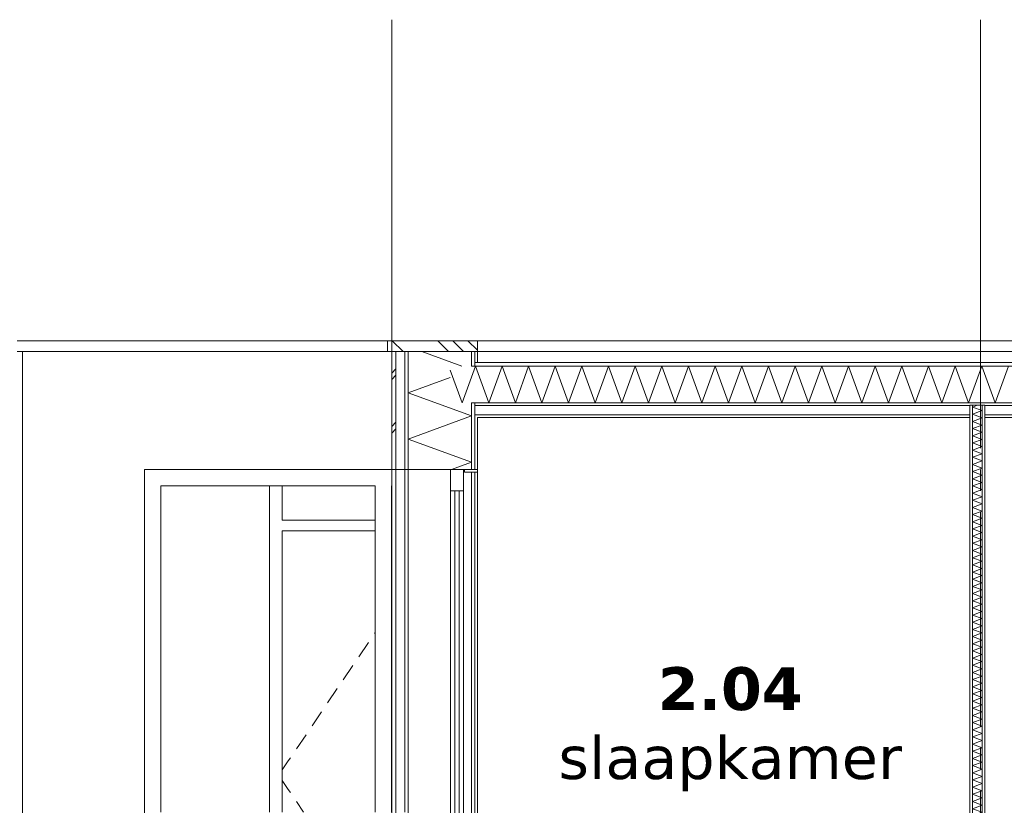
# Model space of a CAD drawing. Header units: millimetres. Extents: x -25778 to 297771, y -21930 to 17454.
# Tile 108 of 109: x 286144 to 290743, y -11497 to -7829. Entities that reach past the tile are written whole.
import ezdxf

# ---------------------------------------------------------------- set-up
doc = ezdxf.new("R2010")
doc.units = ezdxf.units.MM
doc.header["$MEASUREMENT"] = 0
doc.linetypes.add('B0204', pattern=[1300, 1000, -100, 100, -100])
for name, color, linetype in [('A Stramien', 7, 'Continuous'), ('New_ Deuren', 7, 'Continuous'), ('New_ Ramen', 7, 'Continuous'), ('New_21 Buitenwanden', 7, 'Continuous'), ('New_21 Buitenwanden Doorsnede-arcering', 7, 'Continuous'), ('New_21 Buitenwanden Laagscheidingslijnen', 7, 'Continuous'), ('New_22 C Binnenwanden', 7, 'Continuous'), ('New_22 C Binnenwanden Doorsnede-arcering', 7, 'Continuous'), ('New_22 C Binnenwanden Laagscheidingslijnen', 7, 'Continuous'), ('New_27 Daken', 7, 'Continuous'), ('New_27 Daken Doorsnede-arcering', 7, 'Continuous'), ('New_27 Daken Laagscheidingslijnen', 7, 'Continuous'), ('New_47 Dakafwerking', 7, 'Continuous'), ('New_47 Dakafwerking Doorsnede-arcering', 7, 'Continuous'), ('New_47 Dakafwerking Laagscheidingslijnen', 7, 'Continuous'), ('Tekst_dim Algemeen', 7, 'Continuous')]:
    doc.layers.add(name, color=color, linetype=linetype)
doc.styles.add('GENERATED_STYLE_2', font='verdana.ttf')
pattern_1 = [(0, (277131.47, -18728.75), (0, 173.2051), [0, -100]), (0, (277181.47, -18642.14), (0, 173.2051), [0, -100])]
pattern_2 = [(270, (277131.47, -18728.747), (50, 0), [])]
pattern_3 = [(270, (277131.47, -18728.75), (173.205, 0), [0, -100]), (270, (277218.07, -18778.75), (173.205, 0), [0, -100])]

# ---------------------------------------------------------------- blocks, each defined once
blk = doc.blocks.new('Section Element_1900_6', base_point=(277131.5, -18728.7))
at = {"layer": 'New_22 C Binnenwanden', "color": 149, "linetype": 'Continuous', "lineweight": 0, "true_color": 0x3c4244}
blk.add_line((288281.5, -9378.7), (294731.5, -9378.7), dxfattribs=at)
blk = doc.blocks.new('*X2107', base_point=(277131.5, -18728.7))
at = {"layer": 'New_27 Daken Doorsnede-arcering', "color": 7, "linetype": 'Continuous', "lineweight": 0}
for p, q in [((288210, -9617.7), (288154.5, -9465.2)), ((288210, -9617.7), (288272.2, -9446.7)), ((288334.5, -9617.7), (288272.2, -9446.7)), ((288334.5, -9617.7), (288396.7, -9446.7)), ((288459, -9617.7), (288396.7, -9446.7)), ((288459, -9617.7), (288521.2, -9446.7)), ((288583.4, -9617.7), (288521.2, -9446.7)), ((288583.4, -9617.7), (288645.7, -9446.7)), ((288707.9, -9617.7), (288645.7, -9446.7)), ((288707.9, -9617.7), (288770.1, -9446.7)), ((288832.4, -9617.7), (288770.1, -9446.7)), ((288832.4, -9617.7), (288894.6, -9446.7)), ((288956.9, -9617.7), (288894.6, -9446.7)), ((288956.9, -9617.7), (289019.1, -9446.7)), ((289081.3, -9617.7), (289019.1, -9446.7)), ((289081.3, -9617.7), (289143.6, -9446.7)), ((289205.8, -9617.7), (289143.6, -9446.7)), ((289205.8, -9617.7), (289268.1, -9446.7)), ((289330.3, -9617.7), (289268.1, -9446.7)), ((289330.3, -9617.7), (289392.5, -9446.7)), ((289454.8, -9617.7), (289392.5, -9446.7)), ((289454.8, -9617.7), (289517, -9446.7)), ((289579.3, -9617.7), (289517, -9446.7)), ((289579.3, -9617.7), (289641.5, -9446.7)), ((289703.7, -9617.7), (289641.5, -9446.7)), ((289703.7, -9617.7), (289766, -9446.7)), ((289828.2, -9617.7), (289766, -9446.7)), ((289828.2, -9617.7), (289890.4, -9446.7)), ((289952.7, -9617.7), (289890.4, -9446.7)), ((289952.7, -9617.7), (290014.9, -9446.7)), ((290077.2, -9617.7), (290014.9, -9446.7)), ((290077.2, -9617.7), (290139.4, -9446.7)), ((290201.6, -9617.7), (290139.4, -9446.7)), ((290201.6, -9617.7), (290263.9, -9446.7)), ((290326.1, -9617.7), (290263.9, -9446.7)), ((290326.1, -9617.7), (290388.4, -9446.7)), ((290450.6, -9617.7), (290388.4, -9446.7)), ((290450.6, -9617.7), (290512.8, -9446.7)), ((290575.1, -9617.7), (290512.8, -9446.7)), ((290575.1, -9617.7), (290637.3, -9446.7)), ((290699.6, -9617.7), (290637.3, -9446.7)), ((290699.6, -9617.7), (290761.8, -9446.7))]:
    blk.add_line(p, q, dxfattribs=at)
blk = doc.blocks.new('Section Element_1904_6', base_point=(277131.5, -18728.7))
at = {"layer": 'New_27 Daken Doorsnede-arcering', "linetype": 'Continuous', "lineweight": 0, "true_color": 0x000000}
h = blk.add_hatch(dxfattribs=at)
h.set_pattern_fill('325_Houtachtig_plaatmate_E7', color=18, style=0, pattern_type=2)
h.set_pattern_definition([(0, (277131.47, -18728.747), (0, 50), [])])
h.paths.add_polyline_path([(288269.5, -9446.7), (294743.5, -9446.7), (294743.5, -9428.7), (288269.5, -9428.7)])
h = blk.add_hatch(dxfattribs=at)
h.set_pattern_fill('720_Gips_0006', color=18, style=0, pattern_type=2)
h.set_pattern_definition(pattern_1)
h.paths.add_polyline_path([(288269.5, -9629.7), (290581.5, -9629.7), (290581.5, -9628.7), (290651.5, -9628.7), (290651.5, -9629.7), (292431.5, -9629.7), (292431.5, -9628.7), (292501.5, -9628.7), (292501.5, -9629.7), (294743.5, -9629.7), (294743.5, -9617.7), (288269.5, -9617.7)])
h = blk.add_hatch(dxfattribs=at)
h.set_pattern_fill('720_Gips_0006', color=18, style=0, pattern_type=2)
h.set_pattern_definition(pattern_1)
h.paths.add_polyline_path([(288269.5, -9685.7), (290581.5, -9685.7), (290581.5, -9673.7), (288269.5, -9673.7)])
h = blk.add_hatch(dxfattribs=at)
h.set_pattern_fill('720_Gips_0006', color=18, style=0, pattern_type=2)
h.set_pattern_definition(pattern_1)
h.paths.add_polyline_path([(290651.5, -9673.7), (290651.5, -9685.7), (292431.5, -9685.7), (292431.5, -9673.7)])
at = {"layer": 'New_27 Daken', "color": 9, "linetype": 'Continuous', "lineweight": 0}
for p, q in [((294731.5, -9428.7), (288281.5, -9428.7)), ((290581.5, -9685.7), (288281.5, -9685.7)), ((292431.5, -9685.7), (290651.5, -9685.7))]:
    blk.add_line(p, q, dxfattribs=at)
at = {"layer": 'New_27 Daken Laagscheidingslijnen', "color": 9, "linetype": 'Continuous', "lineweight": 0}
for p, q in [((288281.5, -9428.7), (288269.5, -9428.7)), ((290581.5, -9629.7), (288269.5, -9629.7)), ((292431.5, -9629.7), (290651.5, -9629.7)), ((290581.5, -9673.7), (288269.5, -9673.7)), ((292431.5, -9673.7), (290651.5, -9673.7))]:
    blk.add_line(p, q, dxfattribs=at)
at = {"layer": 'New_27 Daken Laagscheidingslijnen', "color": 9, "linetype": 'Continuous', "lineweight": 0, "flags": 128}
for points in [[(294758.5, -9446.7), (294743.5, -9446.7), (288269.5, -9446.7), (288254.5, -9446.7)], [(294758.5, -9617.7), (294743.5, -9617.7), (288269.5, -9617.7), (288254.5, -9617.7)], [(290651.5, -9628.7), (290639.5, -9628.7), (290593.5, -9628.7), (290581.5, -9628.7)]]:
    blk.add_lwpolyline(points, dxfattribs=at)
at = {"layer": 'New_27 Daken', "lineweight": 0}
blk.add_blockref('*X2107', (277131.5, -18728.7), dxfattribs=at)
blk = doc.blocks.new('*X2113', base_point=(277131.5, -18728.7))
at = {"layer": 'New_22 C Binnenwanden Doorsnede-arcering', "color": 7, "linetype": 'Continuous', "lineweight": 0}
for p, q in [((290617.5, -9628.7), (290593.5, -9637.5)), ((290639.5, -9654.2), (290593.5, -9637.5)), ((290639.5, -9654.2), (290593.5, -9671)), ((290639.5, -9687.7), (290593.5, -9671)), ((290639.5, -9687.7), (290593.5, -9704.5)), ((290639.5, -9721.2), (290593.5, -9704.5)), ((290639.5, -9721.2), (290593.5, -9738)), ((290639.5, -9754.7), (290593.5, -9738)), ((290639.5, -9754.7), (290593.5, -9771.4)), ((290639.5, -9788.2), (290593.5, -9771.4)), ((290639.5, -9788.2), (290593.5, -9804.9)), ((290639.5, -9821.7), (290593.5, -9804.9)), ((290639.5, -9821.7), (290593.5, -9838.4)), ((290639.5, -9855.2), (290593.5, -9838.4)), ((290639.5, -9855.2), (290593.5, -9871.9)), ((290639.5, -9888.6), (290593.5, -9871.9)), ((290639.5, -9888.6), (290593.5, -9905.4)), ((290639.5, -9922.1), (290593.5, -9905.4)), ((290639.5, -9922.1), (290593.5, -9938.9)), ((290639.5, -9955.6), (290593.5, -9938.9)), ((290639.5, -9955.6), (290593.5, -9972.4)), ((290639.5, -9989.1), (290593.5, -9972.4)), ((290639.5, -9989.1), (290593.5, -10005.8)), ((290639.5, -10022.6), (290593.5, -10005.8)), ((290639.5, -10022.6), (290593.5, -10039.3)), ((290639.5, -10056.1), (290593.5, -10039.3)), ((290639.5, -10056.1), (290593.5, -10072.8)), ((290639.5, -10089.5), (290593.5, -10072.8)), ((290639.5, -10089.5), (290593.5, -10106.3)), ((290639.5, -10123), (290593.5, -10106.3)), ((290639.5, -10123), (290593.5, -10139.8)), ((290639.5, -10156.5), (290593.5, -10139.8)), ((290639.5, -10156.5), (290593.5, -10173.3)), ((290639.5, -10190), (290593.5, -10173.3)), ((290639.5, -10190), (290593.5, -10206.7)), ((290639.5, -10223.5), (290593.5, -10206.7)), ((290639.5, -10223.5), (290593.5, -10240.2)), ((290639.5, -10257), (290593.5, -10240.2)), ((290639.5, -10257), (290593.5, -10273.7)), ((290639.5, -10290.5), (290593.5, -10273.7)), ((290639.5, -10290.5), (290593.5, -10307.2)), ((290639.5, -10323.9), (290593.5, -10307.2)), ((290639.5, -10323.9), (290593.5, -10340.7)), ((290639.5, -10357.4), (290593.5, -10340.7)), ((290639.5, -10357.4), (290593.5, -10374.2)), ((290639.5, -10390.9), (290593.5, -10374.2)), ((290639.5, -10390.9), (290593.5, -10407.7)), ((290639.5, -10424.4), (290593.5, -10407.7)), ((290639.5, -10424.4), (290593.5, -10441.1)), ((290639.5, -10457.9), (290593.5, -10441.1)), ((290639.5, -10457.9), (290593.5, -10474.6)), ((290639.5, -10491.4), (290593.5, -10474.6)), ((290639.5, -10491.4), (290593.5, -10508.1)), ((290639.5, -10524.9), (290593.5, -10508.1)), ((290639.5, -10524.9), (290593.5, -10541.6)), ((290639.5, -10558.3), (290593.5, -10541.6)), ((290639.5, -10558.3), (290593.5, -10575.1)), ((290639.5, -10591.8), (290593.5, -10575.1)), ((290639.5, -10591.8), (290593.5, -10608.6)), ((290639.5, -10625.3), (290593.5, -10608.6)), ((290639.5, -10625.3), (290593.5, -10642.1)), ((290639.5, -10658.8), (290593.5, -10642.1)), ((290639.5, -10658.8), (290593.5, -10675.5)), ((290639.5, -10692.3), (290593.5, -10675.5)), ((290639.5, -10692.3), (290593.5, -10709)), ((290639.5, -10725.8), (290593.5, -10709)), ((290639.5, -10725.8), (290593.5, -10742.5)), ((290639.5, -10759.3), (290593.5, -10742.5)), ((290639.5, -10759.3), (290593.5, -10776)), ((290639.5, -10792.7), (290593.5, -10776)), ((290639.5, -10792.7), (290593.5, -10809.5)), ((290639.5, -10826.2), (290593.5, -10809.5)), ((290639.5, -10826.2), (290593.5, -10843)), ((290639.5, -10859.7), (290593.5, -10843)), ((290639.5, -10859.7), (290593.5, -10876.5)), ((290639.5, -10893.2), (290593.5, -10876.5)), ((290639.5, -10893.2), (290593.5, -10909.9)), ((290639.5, -10926.7), (290593.5, -10909.9)), ((290639.5, -10926.7), (290593.5, -10943.4)), ((290639.5, -10960.2), (290593.5, -10943.4)), ((290639.5, -10960.2), (290593.5, -10976.9)), ((290639.5, -10993.7), (290593.5, -10976.9)), ((290639.5, -10993.7), (290593.5, -11010.4)), ((290639.5, -11027.1), (290593.5, -11010.4)), ((290639.5, -11027.1), (290593.5, -11043.9)), ((290639.5, -11060.6), (290593.5, -11043.9)), ((290639.5, -11060.6), (290593.5, -11077.4)), ((290639.5, -11094.1), (290593.5, -11077.4)), ((290639.5, -11094.1), (290593.5, -11110.8)), ((290639.5, -11127.6), (290593.5, -11110.8)), ((290639.5, -11127.6), (290593.5, -11144.3)), ((290639.5, -11161.1), (290593.5, -11144.3)), ((290639.5, -11161.1), (290593.5, -11177.8)), ((290639.5, -11194.6), (290593.5, -11177.8)), ((290639.5, -11194.6), (290593.5, -11211.3)), ((290639.5, -11228), (290593.5, -11211.3)), ((290639.5, -11228), (290593.5, -11244.8)), ((290639.5, -11261.5), (290593.5, -11244.8)), ((290639.5, -11261.5), (290593.5, -11278.3)), ((290639.5, -11295), (290593.5, -11278.3)), ((290639.5, -11295), (290593.5, -11311.8)), ((290639.5, -11328.5), (290593.5, -11311.8)), ((290639.5, -11328.5), (290593.5, -11345.2)), ((290639.5, -11362), (290593.5, -11345.2)), ((290639.5, -11362), (290593.5, -11378.7)), ((290639.5, -11395.5), (290593.5, -11378.7)), ((290639.5, -11395.5), (290593.5, -11412.2)), ((290639.5, -11429), (290593.5, -11412.2)), ((290639.5, -11429), (290593.5, -11445.7)), ((290639.5, -11462.4), (290593.5, -11445.7)), ((290639.5, -11462.4), (290593.5, -11479.2)), ((290639.5, -11495.9), (290593.5, -11479.2)), ((290639.5, -11495.9), (290593.5, -11512.7)), ((290639.5, -11529.4), (290593.5, -11512.7)), ((290639.5, -11529.4), (290593.5, -11546.2)), ((290639.5, -11562.9), (290593.5, -11546.2)), ((290639.5, -11562.9), (290593.5, -11579.6)), ((290639.5, -11596.4), (290593.5, -11579.6)), ((290639.5, -11596.4), (290593.5, -11613.1)), ((290639.5, -11629.9), (290593.5, -11613.1)), ((290639.5, -11629.9), (290593.5, -11646.6)), ((290639.5, -11663.4), (290593.5, -11646.6)), ((290639.5, -11663.4), (290593.5, -11680.1)), ((290639.5, -11696.8), (290593.5, -11680.1)), ((290639.5, -11696.8), (290593.5, -11713.6)), ((290639.5, -11730.3), (290593.5, -11713.6)), ((290639.5, -11730.3), (290593.5, -11747.1)), ((290639.5, -11763.8), (290593.5, -11747.1)), ((290639.5, -11763.8), (290593.5, -11780.6)), ((290639.5, -11797.3), (290593.5, -11780.6)), ((290639.5, -11797.3), (290593.5, -11814)), ((290639.5, -11830.8), (290593.5, -11814)), ((290639.5, -11830.8), (290593.5, -11847.5)), ((290639.5, -11864.3), (290593.5, -11847.5)), ((290639.5, -11864.3), (290593.5, -11881)), ((290639.5, -11897.8), (290593.5, -11881)), ((290639.5, -11897.8), (290593.5, -11914.5)), ((290639.5, -11931.2), (290593.5, -11914.5)), ((290639.5, -11931.2), (290593.5, -11948)), ((290639.5, -11964.7), (290593.5, -11948)), ((290639.5, -11964.7), (290593.5, -11981.5)), ((290639.5, -11998.2), (290593.5, -11981.5)), ((290639.5, -11998.2), (290593.5, -12015)), ((290639.5, -12031.7), (290593.5, -12015)), ((290639.5, -12031.7), (290593.5, -12048.4)), ((290639.5, -12065.2), (290593.5, -12048.4)), ((290639.5, -12065.2), (290593.5, -12081.9)), ((290639.5, -12098.7), (290593.5, -12081.9)), ((290639.5, -12098.7), (290593.5, -12115.4)), ((290639.5, -12132.2), (290593.5, -12115.4)), ((290639.5, -12132.2), (290593.5, -12148.9)), ((290639.5, -12165.6), (290593.5, -12148.9)), ((290639.5, -12165.6), (290593.5, -12182.4)), ((290639.5, -12199.1), (290593.5, -12182.4)), ((290639.5, -12199.1), (290593.5, -12215.9)), ((290639.5, -12232.6), (290593.5, -12215.9)), ((290639.5, -12232.6), (290593.5, -12249.3)), ((290639.5, -12266.1), (290593.5, -12249.3)), ((290639.5, -12266.1), (290593.5, -12282.8)), ((290639.5, -12299.6), (290593.5, -12282.8)), ((290639.5, -12299.6), (290593.5, -12316.3)), ((290639.5, -12333.1), (290593.5, -12316.3)), ((290639.5, -12333.1), (290593.5, -12349.8)), ((290639.5, -12366.5), (290593.5, -12349.8)), ((290639.5, -12366.5), (290593.5, -12383.3)), ((290639.5, -12400), (290593.5, -12383.3)), ((290639.5, -12400), (290593.5, -12416.8)), ((290639.5, -12433.5), (290593.5, -12416.8)), ((290639.5, -12433.5), (290593.5, -12450.3)), ((290639.5, -12467), (290593.5, -12450.3)), ((290639.5, -12467), (290593.5, -12483.7)), ((290639.5, -12500.5), (290593.5, -12483.7)), ((290639.5, -12500.5), (290593.5, -12517.2)), ((290625.1, -12528.7), (290593.5, -12517.2))]:
    blk.add_line(p, q, dxfattribs=at)
blk = doc.blocks.new('Section Element_1907_6', base_point=(277131.5, -18728.7))
at = {"layer": 'New_22 C Binnenwanden Doorsnede-arcering', "linetype": 'Continuous', "lineweight": 0, "true_color": 0x000000}
h = blk.add_hatch(dxfattribs=at)
h.set_pattern_fill('325_Houtachtig_plaatmate_E7', color=18, style=0, pattern_type=2)
h.set_pattern_definition(pattern_2)
h.paths.add_polyline_path([(290593.5, -9628.7), (290581.5, -9628.7), (290581.5, -12528.7), (290593.5, -12528.7)])
h = blk.add_hatch(dxfattribs=at)
h.set_pattern_fill('325_Houtachtig_plaatmate_E7', color=18, style=0, pattern_type=2)
h.set_pattern_definition(pattern_2)
h.paths.add_polyline_path([(290639.5, -12528.7), (290651.5, -12528.7), (290651.5, -9628.7), (290639.5, -9628.7)])
at = {"layer": 'New_22 C Binnenwanden', "color": 1, "linetype": 'Continuous', "lineweight": 0}
for p, q in [((290581.5, -9685.7), (290581.5, -12528.7)), ((290651.5, -9685.7), (290651.5, -12528.7))]:
    blk.add_line(p, q, dxfattribs=at)
at = {"layer": 'New_22 C Binnenwanden Laagscheidingslijnen', "color": 1, "linetype": 'Continuous', "lineweight": 0}
for p, q in [((290593.5, -9628.7), (290593.5, -12528.7)), ((290639.5, -9628.7), (290639.5, -12528.7))]:
    blk.add_line(p, q, dxfattribs=at)
at = {"layer": 'New_22 C Binnenwanden Laagscheidingslijnen', "color": 1, "linetype": 'Continuous', "lineweight": 0, "flags": 128}
for points in [[(290581.5, -9628.7), (290581.5, -9629.7), (290581.5, -9673.7), (290581.5, -9685.7)], [(290651.5, -9628.7), (290651.5, -9629.7), (290651.5, -9673.7), (290651.5, -9685.7)]]:
    blk.add_lwpolyline(points, dxfattribs=at)
at = {"layer": 'New_22 C Binnenwanden', "lineweight": 0}
blk.add_blockref('*X2113', (277131.5, -18728.7), dxfattribs=at)
blk = doc.blocks.new('Section Element_1909_6', base_point=(277131.5, -18728.7))
at = {"layer": 'New_47 Dakafwerking Doorsnede-arcering', "linetype": 'Continuous', "lineweight": 0, "true_color": 0x000000}
h = blk.add_hatch(dxfattribs=at)
h.set_pattern_fill('505_Aluminium_0006', color=18, style=0, pattern_type=2)
h.set_pattern_definition([(135, (277131.47, -18728.75), (176.7767, 176.7767), []), (135, (277096.12, -18764.1), (176.7767, 176.7767), []), (135, (277060.76, -18799.46), (176.7767, 176.7767), [])])
h.paths.add_polyline_path([(288281.5, -9328.7), (287861.5, -9328.7), (287861.5, -9378.7), (288281.5, -9378.7)])
at = {"layer": 'New_47 Dakafwerking', "color": 9, "linetype": 'Continuous', "lineweight": 0}
for p, q in [((287861.5, -9328.7), (287861.5, -9378.7)), ((288281.5, -9328.7), (287861.5, -9328.7)), ((288281.5, -9328.7), (288281.5, -9378.7)), ((287881.5, -9378.7), (287861.5, -9378.7))]:
    blk.add_line(p, q, dxfattribs=at)
at = {"layer": 'New_47 Dakafwerking Laagscheidingslijnen', "color": 9, "linetype": 'Continuous', "lineweight": 0, "flags": 128}
blk.add_lwpolyline([(288281.5, -9378.7), (288269.5, -9378.7), (288254.5, -9378.7), (287958.5, -9378.7), (287943.5, -9378.7), (287901.5, -9378.7), (287881.5, -9378.7)], dxfattribs=at)
blk = doc.blocks.new('Section Element_1910_6', base_point=(277131.5, -18728.7))
at = {"layer": 'New_47 Dakafwerking', "color": 149, "linetype": 'Continuous', "lineweight": 0, "true_color": 0x3c4244}
blk.add_line((294831.5, -9328.7), (288281.5, -9328.7), dxfattribs=at)
blk = doc.blocks.new('Section Element_1915_6', base_point=(277131.5, -18728.7))
at = {"layer": 'New_21 Buitenwanden', "color": 149, "linetype": 'Continuous', "lineweight": 0, "true_color": 0x3c4244}
for p, q in [((287881.5, -9928.7), (287881.5, -12528.7)), ((287901.5, -9928.7), (287901.5, -12528.7)), ((287943.5, -11528.7), (287943.5, -9928.7)), ((287958.5, -9928.7), (287958.5, -12528.7)), ((288254.5, -9940.7), (288254.5, -12528.7)), ((288269.5, -9940.7), (288269.5, -12528.7)), ((288281.5, -12528.7), (288281.5, -9940.7))]:
    blk.add_line(p, q, dxfattribs=at)
blk = doc.blocks.new('*X2124', base_point=(277131.5, -18728.7))
at = {"layer": 'New_21 Buitenwanden Doorsnede-arcering', "color": 7, "linetype": 'Continuous', "lineweight": 0}
for p, q in [((288208.4, -9446.7), (288021.6, -9378.7)), ((288154.5, -9499.9), (287958.5, -9571.3)), ((288254.5, -9679), (287958.5, -9571.3)), ((288254.5, -9679), (287958.5, -9786.7)), ((288254.5, -9894.5), (287958.5, -9786.7)), ((288254.5, -9894.5), (288160.3, -9928.7))]:
    blk.add_line(p, q, dxfattribs=at)
blk = doc.blocks.new('*X2125', base_point=(277131.5, -18728.7))
at = {"layer": 'New_21 Buitenwanden Doorsnede-arcering', "color": 7, "linetype": 'Continuous', "lineweight": 0}
for p, q in [((287881.5, -9478.7), (287901.5, -9458.7)), ((287881.5, -9508.7), (287901.5, -9488.7)), ((287881.5, -9728.7), (287901.5, -9708.7)), ((287881.5, -9758.7), (287901.5, -9738.7))]:
    blk.add_line(p, q, dxfattribs=at)
blk = doc.blocks.new('Section Element_1916_6', base_point=(277131.5, -18728.7))
at = {"layer": 'New_21 Buitenwanden Doorsnede-arcering', "linetype": 'Continuous', "lineweight": 0, "true_color": 0x000000}
h = blk.add_hatch(dxfattribs=at)
h.set_pattern_fill('325_Houtachtig_plaatmate_E7', color=18, style=0, pattern_type=2)
h.set_pattern_definition(pattern_2)
h.paths.add_polyline_path([(287958.5, -9378.7), (287943.5, -9378.7), (287943.5, -9928.7), (287958.5, -9928.7)])
h = blk.add_hatch(dxfattribs=at)
h.set_pattern_fill('325_Houtachtig_plaatmate_E7', color=18, style=0, pattern_type=2)
h.set_pattern_definition(pattern_2)
h.paths.add_polyline_path([(288254.5, -9378.7), (288254.5, -9446.7), (288269.5, -9446.7), (288269.5, -9428.7), (288269.5, -9378.7)])
h = blk.add_hatch(dxfattribs=at)
h.set_pattern_fill('720_Gips_0006', color=18, style=0, pattern_type=2)
h.set_pattern_definition(pattern_3)
h.paths.add_polyline_path([(288281.5, -9378.7), (288269.5, -9378.7), (288269.5, -9428.7), (288281.5, -9428.7)])
h = blk.add_hatch(dxfattribs=at)
h.set_pattern_fill('325_Houtachtig_plaatmate_E7', color=18, style=0, pattern_type=2)
h.set_pattern_definition(pattern_2)
h.paths.add_polyline_path([(288254.5, -9617.7), (288254.5, -9928.7), (288269.5, -9928.7), (288269.5, -9685.7), (288269.5, -9617.7)])
h = blk.add_hatch(dxfattribs=at)
h.set_pattern_fill('720_Gips_0006', color=18, style=0, pattern_type=2)
h.set_pattern_definition(pattern_3)
h.paths.add_polyline_path([(288269.5, -9685.7), (288269.5, -9928.7), (288281.5, -9928.7), (288281.5, -9685.7)])
at = {"layer": 'New_21 Buitenwanden', "color": 9, "linetype": 'Continuous', "lineweight": 0}
for p, q in [((287881.5, -9378.7), (287881.5, -9928.7)), ((288281.5, -9378.7), (288281.5, -9428.7)), ((288281.5, -9685.7), (288281.5, -9928.7))]:
    blk.add_line(p, q, dxfattribs=at)
at = {"layer": 'New_21 Buitenwanden', "color": 9, "linetype": 'Continuous', "lineweight": 0, "flags": 128}
blk.add_lwpolyline([(288281.5, -9928.7), (288269.5, -9928.7), (288254.5, -9928.7), (288221.5, -9928.7), (288216.5, -9928.7), (288156.5, -9928.7), (287958.5, -9928.7), (287943.5, -9928.7), (287901.5, -9928.7), (287881.5, -9928.7)], dxfattribs=at)
at = {"layer": 'New_21 Buitenwanden Laagscheidingslijnen', "color": 9, "linetype": 'Continuous', "lineweight": 0}
for p, q in [((287901.5, -9378.7), (287901.5, -9928.7)), ((287943.5, -9378.7), (287943.5, -9928.7)), ((287958.5, -9378.7), (287958.5, -9928.7)), ((288254.5, -9378.7), (288254.5, -9446.7)), ((288254.5, -9617.7), (288254.5, -9928.7))]:
    blk.add_line(p, q, dxfattribs=at)
at = {"layer": 'New_21 Buitenwanden Laagscheidingslijnen', "color": 9, "linetype": 'Continuous', "lineweight": 0, "flags": 128}
for points in [[(288269.5, -9378.7), (288269.5, -9428.7), (288269.5, -9446.7)], [(288269.5, -9617.7), (288269.5, -9629.7), (288269.5, -9673.7), (288269.5, -9685.7), (288269.5, -9928.7)]]:
    blk.add_lwpolyline(points, dxfattribs=at)
at = {"layer": 'New_21 Buitenwanden', "lineweight": 0}
for name in ['*X2124', '*X2125']:
    blk.add_blockref(name, (277131.5, -18728.7), dxfattribs=at)
blk = doc.blocks.new('Section Element_1925_6', base_point=(277131.5, -18728.7))
at = {"layer": 'New_21 Buitenwanden', "color": 149, "linetype": 'Continuous', "lineweight": 0, "true_color": 0x3c4244}
for p, q in [((286156.5, -9378.7), (286156.5, -12528.7)), ((286726.5, -12528.7), (286726.5, -9928.7))]:
    blk.add_line(p, q, dxfattribs=at)
blk = doc.blocks.new('Section Element_1930_6', base_point=(277131.5, -18728.7))
at = {"layer": 'New_47 Dakafwerking', "color": 149, "linetype": 'Continuous', "lineweight": 0, "true_color": 0x3c4244}
for p, q in [((287861.5, -9328.7), (286131.5, -9328.7)), ((287861.5, -9378.7), (286131.5, -9378.7))]:
    blk.add_line(p, q, dxfattribs=at)
blk = doc.blocks.new('Section Element_1937_6', base_point=(277131.5, -18728.7))
at = {"layer": 'New_21 Buitenwanden', "color": 149, "linetype": 'Continuous', "lineweight": 0, "true_color": 0x3c4244}
blk.add_line((287881.5, -9928.7), (286726.5, -9928.7), dxfattribs=at)
blk = doc.blocks.new('Section Element_1969_6', base_point=(277131.5, -18728.7))
at = {"layer": 'New_ Deuren', "color": 7, "linetype": 'Continuous', "lineweight": 0}
for p, q in [((287310.5, -10004.7), (287310.5, -11528.7)), ((287370.5, -10165.7), (287370.5, -10004.7)), ((287804.5, -10165.7), (287370.5, -10165.7)), ((287881.5, -10165.7), (287880.5, -10165.7)), ((287370.5, -11528.7), (287370.5, -10215.7)), ((287370.5, -10215.7), (287804.5, -10215.7)), ((287880.5, -10215.7), (287881.5, -10215.7)), ((287881.5, -10576.7), (287880.5, -10578.2)), ((287804.5, -10690.4), (287801, -10695.5)), ((287773, -10736.9), (287728.1, -10803.2)), ((287700.1, -10844.6), (287655.2, -10910.8)), ((287627.2, -10952.2), (287582.3, -11018.4)), ((287554.2, -11059.8), (287509.4, -11126.1)), ((287481.3, -11167.5), (287436.5, -11233.7)), ((287398.3, -11290), (287370.5, -11331.1)), ((287408.4, -11275.1), (287398.3, -11290)), ((287398.3, -11422.5), (287370.5, -11381.3)), ((287408.4, -11437.4), (287398.3, -11422.5)), ((287470.3, -11528.7), (287436.5, -11478.8)), ((287310.5, -11538.7), (287310.5, -12452.7)), ((287370.5, -12452.7), (287370.5, -11538.7)), ((287481.3, -11545), (287477.1, -11538.7)), ((287554.2, -11652.7), (287509.4, -11586.4)), ((287592.5, -11709.2), (287582.3, -11694.1)), ((287627.2, -11760.3), (287602.5, -11723.9)), ((287700.1, -11867.9), (287655.2, -11801.7)), ((287766.7, -11966.4), (287728.1, -11909.3)), ((287804.5, -12022.1), (287801, -12017)), ((287881.5, -12135.8), (287880.5, -12134.3))]:
    blk.add_line(p, q, dxfattribs=at)
blk = doc.blocks.new('Section Element_1999_6', base_point=(277131.5, -18728.7))
at = {"layer": 'New_ Ramen', "color": 7, "linetype": 'Continuous', "lineweight": 0}
for p, q in [((286802.5, -11528.7), (286802.5, -10004.7)), ((286802.5, -10004.7), (287804.5, -10004.7)), ((287804.5, -10004.7), (287804.5, -11528.7)), ((287880.5, -11528.7), (287880.5, -10004.7)), ((287880.5, -10004.7), (287881.5, -10004.7)), ((286802.5, -12452.7), (286802.5, -11538.7)), ((287804.5, -11538.7), (287804.5, -12452.7)), ((287880.5, -12452.7), (287880.5, -11538.7)), ((286895.7, -12452.7), (286802.5, -12452.7)), ((287069.9, -12452.7), (286905.7, -12452.7)), ((287244.1, -12452.7), (287079.9, -12452.7)), ((287418.3, -12452.7), (287254.1, -12452.7)), ((287592.5, -12452.7), (287428.3, -12452.7)), ((287766.7, -12452.7), (287602.5, -12452.7)), ((287804.5, -12452.7), (287776.7, -12452.7)), ((287881.5, -12452.7), (287880.5, -12452.7))]:
    blk.add_line(p, q, dxfattribs=at)
blk = doc.blocks.new('Section Element_2065_6', base_point=(277131.5, -18728.7))
at = {"layer": 'New_ Deuren', "color": 7, "linetype": 'Continuous', "lineweight": 0}
for p, q in [((288156.5, -9928.7), (288156.5, -10028.7)), ((288216.5, -9928.7), (288216.5, -10028.7)), ((288221.5, -9928.7), (288221.5, -9940.7)), ((288281.5, -9928.7), (288281.5, -9940.7)), ((288281.5, -9940.7), (288221.5, -9940.7)), ((288156.5, -10028.7), (288156.5, -12398.7)), ((288216.5, -10028.7), (288156.5, -10028.7)), ((288176.5, -10028.7), (288176.5, -12398.7)), ((288196.5, -12398.7), (288196.5, -10028.7)), ((288216.5, -10028.7), (288216.5, -12398.7)), ((288156.4, -11228.7), (288156.4, -11193.7)), ((288216.6, -11228.7), (288216.6, -11193.7)), ((288156.4, -11228.7), (288156.4, -11263.7)), ((288156.4, -11263.7), (288156.4, -11298.7)), ((288216.6, -11228.7), (288216.6, -11263.7)), ((288216.6, -11263.7), (288216.6, -11298.7)), ((288156.5, -12398.7), (288156.5, -12528.7)), ((288216.5, -12398.7), (288156.5, -12398.7)), ((288216.5, -12398.7), (288216.5, -12528.7))]:
    blk.add_line(p, q, dxfattribs=at)
blk = doc.blocks.new('Standard grid marker[53]_6', base_point=(287881.5, -7828.7))
at = {"layer": 'A Stramien', "color": 9, "linetype": 'B0204', "lineweight": 0}
for q in [(287881.5, -7828.7), (287881.5, -20929.7)]:
    blk.add_line((287881.5, -8828.7), q, dxfattribs=at)
blk = doc.blocks.new('Standard grid marker[54]_6', base_point=(290631.5, -7828.7))
at = {"layer": 'A Stramien', "color": 9, "linetype": 'B0204', "lineweight": 0}
for q in [(290631.5, -7828.7), (290631.5, -20929.7)]:
    blk.add_line((290631.5, -8828.7), q, dxfattribs=at)

msp = doc.modelspace()

# ---------------------------------------------------------------- block references
at = {"layer": 'A Stramien', "color": 1, "linetype": 'Continuous', "lineweight": 0}
for name, p in [('Standard grid marker[53]_6', (287881.5, -7828.7)), ('Standard grid marker[54]_6', (290631.5, -7828.7))]:
    msp.add_blockref(name, p, dxfattribs=at)
at = {"layer": 'New_ Deuren', "lineweight": 0}
for name in ['Section Element_2065_6', 'Section Element_1969_6']:
    msp.add_blockref(name, (277131.5, -18728.7), dxfattribs=at)
at = {"layer": 'New_ Ramen', "lineweight": 0}
msp.add_blockref('Section Element_1999_6', (277131.5, -18728.7), dxfattribs=at)
at = {"layer": 'New_21 Buitenwanden', "lineweight": 0}
for name in ['Section Element_1925_6', 'Section Element_1916_6', 'Section Element_1937_6', 'Section Element_1915_6']:
    msp.add_blockref(name, (277131.5, -18728.7), dxfattribs=at)
at = {"layer": 'New_22 C Binnenwanden', "lineweight": 0}
for name in ['Section Element_1900_6', 'Section Element_1907_6']:
    msp.add_blockref(name, (277131.5, -18728.7), dxfattribs=at)
at = {"layer": 'New_27 Daken', "lineweight": 0}
msp.add_blockref('Section Element_1904_6', (277131.5, -18728.7), dxfattribs=at)
at = {"layer": 'New_47 Dakafwerking', "lineweight": 0}
for name in ['Section Element_1930_6', 'Section Element_1909_6', 'Section Element_1910_6']:
    msp.add_blockref(name, (277131.5, -18728.7), dxfattribs=at)

# ---------------------------------------------------------------- texts
at = {"layer": 'Tekst_dim Algemeen', "color": 9, "linetype": 'Continuous', "lineweight": 0, "insert": (289462.7, -11141.6), "char_height": 200, "attachment_point": 5, "line_spacing_factor": 0.965748, "style": 'GENERATED_STYLE_2'}
msp.add_mtext('\\A1;{\\pqc;\\fVerdana|b1|i0|c0|p0;\\W1.000000;2.04\\P\\pqc;\\fVerdana|b0|i0|c0|p0;\\W1.000000;slaapkamer}', dxfattribs=at)

doc.saveas('drawing.dxf')
